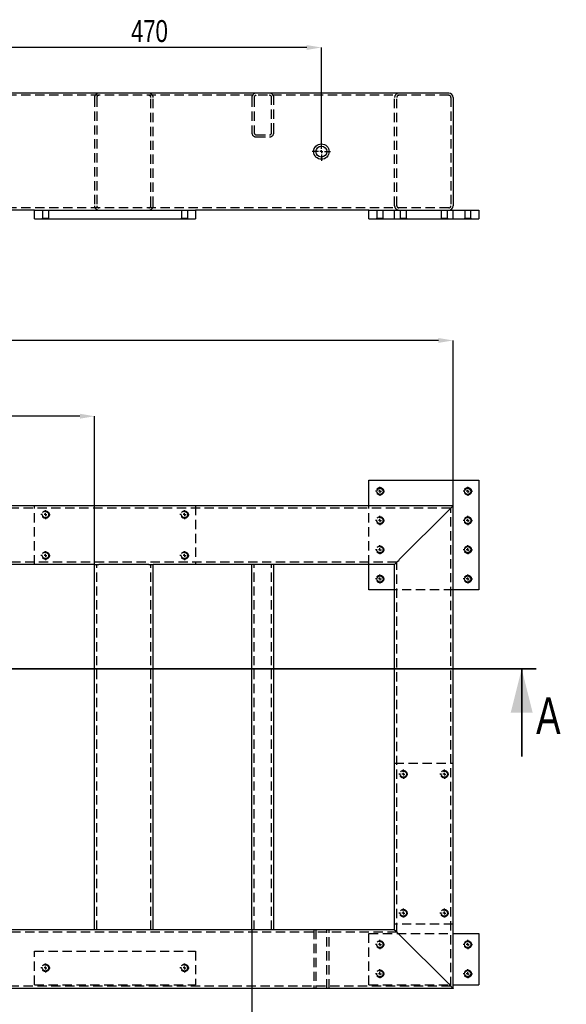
# Model space of a CAD drawing. Header units: millimetres. Extents: x 5 to 589, y 5 to 415.
# Tile 6 of 14: x 269 to 344, y 88 to 223. Entities that reach past the tile are written whole.
import ezdxf

# ---------------------------------------------------------------- set-up
doc = ezdxf.new("R2010")
doc.units = ezdxf.units.MM
doc.header["$PDSIZE"] = -1
doc.linetypes.add('CENTERX2', pattern=[20.32, 12.7, -2.54, 2.54, -2.54])
doc.linetypes.add('HIDDEN', pattern=[1.905, 1.27, -0.635])
for name, color, linetype in [('COTES', 1, 'Continuous'), ('TRAIT-MIXTES', 3, 'CENTERX2'), ('TRAIT-TIRET', 2, 'HIDDEN')]:
    doc.layers.add(name, color=color, linetype=linetype)
doc.layers.add('TRAIT-FORT', color=4, linetype='Continuous', lineweight=25)
doc.styles.add('SLDTEXTSTYLE0', font='TXT', dxfattribs={"width": 0.75})
doc.dimstyles.new('SLDDIMSTYLE0', dxfattribs={"dimtxt": 3, "dimasz": 2, "dimexe": 0, "dimexo": 0.0625, "dimgap": 0.75, "dimtad": 1, "dimdec": 0, "dimlfac": 10, "dimrnd": 1e-09, "dimzin": 12, "dimdsep": 46, "dimtxsty": 'SLDTEXTSTYLE0', "dimsah": 1, "dimcen": 0.09, "dimadec": 0, "dimazin": 3, "dimtfac": 1, "dimtdec": 0, "dimtofl": 0, "dimtmove": 0, "dimatfit": 3, "dimfxl": 1, "dimfrac": 2, "dimtolj": 1, "dimtzin": 12, "dimarcsym": 0})

# ---------------------------------------------------------------- blocks, each defined once
blk = doc.blocks.new('_D_1')
at = {"layer": 'COTES', "color": 0, "lineweight": -2, "transparency": 16777216}
for p, q in [((81.08, 156.17), (81.08, 178.74)), ((326.38, 178.74), (83.08, 178.74)), ((328.38, 156.17), (328.38, 178.74))]:
    blk.add_line(p, q, dxfattribs=at)
at = {"layer": 'COTES', "color": 0, "transparency": 16777216}
for points in [[(83.08, 179.07), (83.08, 178.41), (81.08, 178.74)], [(326.38, 179.07), (326.38, 178.41), (328.38, 178.74)]]:
    blk.add_solid(points, dxfattribs=at)
at = {"layer": 'Defpoints', "color": 0, "transparency": 16777216}
for p in [(81.08, 178.74), (81.08, 156.11), (328.38, 156.11)]:
    blk.add_point(p, dxfattribs=at)
at = {"layer": 'COTES', "color": 0, "transparency": 16777216, "insert": (204.73, 182.49), "char_height": 3, "attachment_point": 2, "style": 'SLDTEXTSTYLE0'}
blk.add_mtext('\\A1;2473', dxfattribs=at)
blk = doc.blocks.new('_D_6')
at = {"layer": 'COTES', "color": 0, "lineweight": -2, "transparency": 16777216}
for p, q in [((210.38, 148.17), (210.38, 168.37)), ((277.38, 168.37), (212.38, 168.37)), ((279.38, 148.17), (279.38, 168.37))]:
    blk.add_line(p, q, dxfattribs=at)
at = {"layer": 'COTES', "color": 0, "transparency": 16777216}
for points in [[(212.38, 168.71), (212.38, 168.04), (210.38, 168.37)], [(277.38, 168.71), (277.38, 168.04), (279.38, 168.37)]]:
    blk.add_solid(points, dxfattribs=at)
at = {"layer": 'Defpoints', "color": 0, "transparency": 16777216}
for p in [(210.38, 168.37), (210.38, 148.11), (279.38, 148.11)]:
    blk.add_point(p, dxfattribs=at)
at = {"layer": 'COTES', "color": 0, "transparency": 16777216, "insert": (244.88, 172.12), "char_height": 3, "attachment_point": 2, "style": 'SLDTEXTSTYLE0'}
blk.add_mtext('\\A1;690', dxfattribs=at)
blk = doc.blocks.new('_D_14')
at = {"layer": 'COTES', "color": 0, "lineweight": -2, "transparency": 16777216}
for p, q in [((258.38, 98.04), (258.38, 74.94)), ((300.88, 98.04), (300.88, 74.94)), ((298.88, 74.94), (260.38, 74.94))]:
    blk.add_line(p, q, dxfattribs=at)
at = {"layer": 'COTES', "color": 0, "transparency": 16777216}
for points in [[(260.38, 75.27), (260.38, 74.61), (258.38, 74.94)], [(298.88, 75.27), (298.88, 74.61), (300.88, 74.94)]]:
    blk.add_solid(points, dxfattribs=at)
at = {"layer": 'Defpoints', "color": 0, "transparency": 16777216}
for p in [(258.38, 98.11), (300.88, 98.11), (258.38, 74.94)]:
    blk.add_point(p, dxfattribs=at)
at = {"layer": 'COTES', "color": 0, "transparency": 16777216, "insert": (279.63, 78.69), "char_height": 3, "attachment_point": 2, "style": 'SLDTEXTSTYLE0'}
blk.add_mtext('\\A1;425', dxfattribs=at)
blk = doc.blocks.new('SW_CENTERMARKSYMBOL_18')
at = {"layer": 'TRAIT-MIXTES', "color": 0}
for p, q in [((-0.4, 0), (-0.625, 0)), ((0, 0), (-0.2, 0)), ((0, 0.4), (0, 0.625)), ((0, 0), (0, 0.2)), ((0, 0), (0, -0.2)), ((0, 0), (0.2, 0)), ((0.4, 0), (0.625, 0)), ((0, -0.4), (0, -0.625))]:
    blk.add_line(p, q, dxfattribs=at)
blk = doc.blocks.new('SW_CENTERMARKSYMBOL_19')
at = {"layer": 'TRAIT-MIXTES', "color": 0}
for p, q in [((-0.4, 0), (-0.625, 0)), ((0, 0), (-0.2, 0)), ((0, 0.4), (0, 0.625)), ((0, 0), (0, 0.2)), ((0, 0), (0, -0.2)), ((0, 0), (0.2, 0)), ((0.4, 0), (0.625, 0)), ((0, -0.4), (0, -0.625))]:
    blk.add_line(p, q, dxfattribs=at)
blk = doc.blocks.new('SW_CENTERMARKSYMBOL_20')
at = {"layer": 'TRAIT-MIXTES', "color": 0}
for p, q in [((-0.4, 0), (-0.625, 0)), ((0, 0), (-0.2, 0)), ((0, 0.4), (0, 0.625)), ((0, 0), (0, 0.2)), ((0, 0), (0, -0.2)), ((0, 0), (0.2, 0)), ((0.4, 0), (0.625, 0)), ((0, -0.4), (0, -0.625))]:
    blk.add_line(p, q, dxfattribs=at)
blk = doc.blocks.new('SW_CENTERMARKSYMBOL_21')
at = {"layer": 'TRAIT-MIXTES', "color": 0}
for p, q in [((-0.4, 0), (-0.625, 0)), ((0, 0), (-0.2, 0)), ((0, 0.4), (0, 0.625)), ((0, 0), (0, 0.2)), ((0, 0), (0, -0.2)), ((0, 0), (0.2, 0)), ((0.4, 0), (0.625, 0)), ((0, -0.4), (0, -0.625))]:
    blk.add_line(p, q, dxfattribs=at)
blk = doc.blocks.new('SW_CENTERMARKSYMBOL_22')
at = {"layer": 'TRAIT-MIXTES', "color": 0}
for p, q in [((-0.4, 0), (-0.625, 0)), ((0, 0), (-0.2, 0)), ((0, 0.4), (0, 0.625)), ((0, 0), (0, 0.2)), ((0, 0), (0, -0.2)), ((0, 0), (0.2, 0)), ((0.4, 0), (0.625, 0)), ((0, -0.4), (0, -0.625))]:
    blk.add_line(p, q, dxfattribs=at)
blk = doc.blocks.new('SW_CENTERMARKSYMBOL_23')
at = {"layer": 'TRAIT-MIXTES', "color": 0}
for p, q in [((-0.4, 0), (-0.625, 0)), ((0, 0), (-0.2, 0)), ((0, 0.4), (0, 0.625)), ((0, 0), (0, 0.2)), ((0, 0), (0, -0.2)), ((0, 0), (0.2, 0)), ((0.4, 0), (0.625, 0)), ((0, -0.4), (0, -0.625))]:
    blk.add_line(p, q, dxfattribs=at)
blk = doc.blocks.new('SW_CENTERMARKSYMBOL_28')
at = {"layer": 'TRAIT-MIXTES', "color": 0}
for p, q in [((-0.4, 0), (-0.625, 0)), ((0, 0), (-0.2, 0)), ((0, 0.4), (0, 0.625)), ((0, 0), (0, 0.2)), ((0, 0), (0, -0.2)), ((0, 0), (0.2, 0)), ((0.4, 0), (0.625, 0)), ((0, -0.4), (0, -0.625))]:
    blk.add_line(p, q, dxfattribs=at)
blk = doc.blocks.new('SW_CENTERMARKSYMBOL_29')
at = {"layer": 'TRAIT-MIXTES', "color": 0}
for p, q in [((-0.4, 0), (-0.625, 0)), ((0, 0), (-0.2, 0)), ((0, 0.4), (0, 0.625)), ((0, 0), (0, 0.2)), ((0, 0), (0, -0.2)), ((0, 0), (0.2, 0)), ((0.4, 0), (0.625, 0)), ((0, -0.4), (0, -0.625))]:
    blk.add_line(p, q, dxfattribs=at)
blk = doc.blocks.new('SW_CENTERMARKSYMBOL_30')
at = {"layer": 'TRAIT-MIXTES', "color": 0}
for p, q in [((-0.4, 0), (-0.625, 0)), ((0, 0), (-0.2, 0)), ((0, 0.4), (0, 0.625)), ((0, 0), (0, 0.2)), ((0, 0), (0, -0.2)), ((0, 0), (0.2, 0)), ((0.4, 0), (0.625, 0)), ((0, -0.4), (0, -0.625))]:
    blk.add_line(p, q, dxfattribs=at)
blk = doc.blocks.new('SW_CENTERMARKSYMBOL_31')
at = {"layer": 'TRAIT-MIXTES', "color": 0}
for p, q in [((-0.4, 0), (-0.625, 0)), ((0, 0), (-0.2, 0)), ((0, 0.4), (0, 0.625)), ((0, 0), (0, 0.2)), ((0, 0), (0, -0.2)), ((0, 0), (0.2, 0)), ((0.4, 0), (0.625, 0)), ((0, -0.4), (0, -0.625))]:
    blk.add_line(p, q, dxfattribs=at)
blk = doc.blocks.new('SW_CENTERMARKSYMBOL_43')
at = {"layer": 'TRAIT-MIXTES', "color": 0}
for p, q in [((-0.4, 0), (-0.625, 0)), ((0, 0), (-0.2, 0)), ((0, 0.4), (0, 0.625)), ((0, 0), (0, 0.2)), ((0, 0), (0, -0.2)), ((0, 0), (0.2, 0)), ((0.4, 0), (0.625, 0)), ((0, -0.4), (0, -0.625))]:
    blk.add_line(p, q, dxfattribs=at)
blk = doc.blocks.new('SW_CENTERMARKSYMBOL_44')
at = {"layer": 'TRAIT-MIXTES', "color": 0}
for p, q in [((-0.4, 0), (-0.625, 0)), ((0, 0), (-0.2, 0)), ((0, 0.4), (0, 0.625)), ((0, 0), (0, 0.2)), ((0, 0), (0, -0.2)), ((0, 0), (0.2, 0)), ((0.4, 0), (0.625, 0)), ((0, -0.4), (0, -0.625))]:
    blk.add_line(p, q, dxfattribs=at)
blk = doc.blocks.new('SW_CENTERMARKSYMBOL_45')
at = {"layer": 'TRAIT-MIXTES', "color": 0}
for p, q in [((-0.4, 0), (-0.625, 0)), ((0, 0), (-0.2, 0)), ((0, 0.4), (0, 0.625)), ((0, 0), (0, 0.2)), ((0, 0), (0, -0.2)), ((0, 0), (0.2, 0)), ((0.4, 0), (0.625, 0)), ((0, -0.4), (0, -0.625))]:
    blk.add_line(p, q, dxfattribs=at)
blk = doc.blocks.new('SW_CENTERMARKSYMBOL_46')
at = {"layer": 'TRAIT-MIXTES', "color": 0}
for p, q in [((-0.4, 0), (-0.625, 0)), ((0, 0), (-0.2, 0)), ((0, 0.4), (0, 0.625)), ((0, 0), (0, 0.2)), ((0, 0), (0, -0.2)), ((0, 0), (0.2, 0)), ((0.4, 0), (0.625, 0)), ((0, -0.4), (0, -0.625))]:
    blk.add_line(p, q, dxfattribs=at)
blk = doc.blocks.new('SW_CENTERMARKSYMBOL_51')
at = {"layer": 'TRAIT-MIXTES', "color": 0}
for p, q in [((-0.4, 0), (-0.625, 0)), ((0, 0), (-0.2, 0)), ((0, 0.4), (0, 0.625)), ((0, 0), (0, 0.2)), ((0, 0), (0, -0.2)), ((0, 0), (0.2, 0)), ((0.4, 0), (0.625, 0)), ((0, -0.4), (0, -0.625))]:
    blk.add_line(p, q, dxfattribs=at)
blk = doc.blocks.new('SW_CENTERMARKSYMBOL_52')
at = {"layer": 'TRAIT-MIXTES', "color": 0}
for p, q in [((-0.4, 0), (-0.625, 0)), ((0, 0), (-0.2, 0)), ((0, 0.4), (0, 0.625)), ((0, 0), (0, 0.2)), ((0, 0), (0, -0.2)), ((0, 0), (0.2, 0)), ((0.4, 0), (0.625, 0)), ((0, -0.4), (0, -0.625))]:
    blk.add_line(p, q, dxfattribs=at)
blk = doc.blocks.new('SW_CENTERMARKSYMBOL_53')
at = {"layer": 'TRAIT-MIXTES', "color": 0}
for p, q in [((-0.4, 0), (-0.625, 0)), ((0, 0), (-0.2, 0)), ((0, 0.4), (0, 0.625)), ((0, 0), (0, 0.2)), ((0, 0), (0, -0.2)), ((0, 0), (0.2, 0)), ((0.4, 0), (0.625, 0)), ((0, -0.4), (0, -0.625))]:
    blk.add_line(p, q, dxfattribs=at)
blk = doc.blocks.new('SW_CENTERMARKSYMBOL_54')
at = {"layer": 'TRAIT-MIXTES', "color": 0}
for p, q in [((-0.4, 0), (-0.625, 0)), ((0, 0), (-0.2, 0)), ((0, 0.4), (0, 0.625)), ((0, 0), (0, 0.2)), ((0, 0), (0, -0.2)), ((0, 0), (0.2, 0)), ((0.4, 0), (0.625, 0)), ((0, -0.4), (0, -0.625))]:
    blk.add_line(p, q, dxfattribs=at)
blk = doc.blocks.new('SW_CENTERMARKSYMBOL_55')
at = {"layer": 'TRAIT-MIXTES', "color": 0}
for p, q in [((-0.4, 0), (-0.625, 0)), ((0, 0), (-0.2, 0)), ((0, 0.4), (0, 0.625)), ((0, 0), (0, 0.2)), ((0, 0), (0, -0.2)), ((0, 0), (0.2, 0)), ((0.4, 0), (0.625, 0)), ((0, -0.4), (0, -0.625))]:
    blk.add_line(p, q, dxfattribs=at)
blk = doc.blocks.new('SW_CENTERMARKSYMBOL_56')
at = {"layer": 'TRAIT-MIXTES', "color": 0}
for p, q in [((-0.4, 0), (-0.625, 0)), ((0, 0), (-0.2, 0)), ((0, 0.4), (0, 0.625)), ((0, 0), (0, 0.2)), ((0, 0), (0, -0.2)), ((0, 0), (0.2, 0)), ((0.4, 0), (0.625, 0)), ((0, -0.4), (0, -0.625))]:
    blk.add_line(p, q, dxfattribs=at)
blk = doc.blocks.new('SW_CENTERMARKSYMBOL_57')
at = {"layer": 'TRAIT-MIXTES', "color": 0}
for p, q in [((-0.4, 0), (-0.625, 0)), ((0, 0), (-0.2, 0)), ((0, 0.4), (0, 0.625)), ((0, 0), (0, 0.2)), ((0, 0), (0, -0.2)), ((0, 0), (0.2, 0)), ((0.4, 0), (0.625, 0)), ((0, -0.4), (0, -0.625))]:
    blk.add_line(p, q, dxfattribs=at)
blk = doc.blocks.new('SW_CENTERMARKSYMBOL_58')
at = {"layer": 'TRAIT-MIXTES', "color": 0}
for p, q in [((-0.4, 0), (-0.625, 0)), ((0, 0), (-0.2, 0)), ((0, 0.4), (0, 0.625)), ((0, 0), (0, 0.2)), ((0, 0), (0, -0.2)), ((0, 0), (0.2, 0)), ((0.4, 0), (0.625, 0)), ((0, -0.4), (0, -0.625))]:
    blk.add_line(p, q, dxfattribs=at)
blk = doc.blocks.new('_D_69')
at = {"layer": 'COTES', "color": 0, "lineweight": -2, "transparency": 16777216}
for p, q in [((263.38, 205.88), (263.38, 218.81)), ((308.38, 218.81), (265.38, 218.81)), ((310.38, 205.88), (310.38, 218.81))]:
    blk.add_line(p, q, dxfattribs=at)
at = {"layer": 'COTES', "color": 0, "transparency": 16777216}
for points in [[(265.38, 219.14), (265.38, 218.48), (263.38, 218.81)], [(308.38, 219.14), (308.38, 218.48), (310.38, 218.81)]]:
    blk.add_solid(points, dxfattribs=at)
at = {"layer": 'Defpoints', "color": 0, "transparency": 16777216}
for p in [(263.38, 218.81), (263.38, 205.82), (310.38, 205.82)]:
    blk.add_point(p, dxfattribs=at)
at = {"layer": 'COTES', "color": 0, "transparency": 16777216, "insert": (286.88, 222.56), "char_height": 3, "attachment_point": 2, "style": 'SLDTEXTSTYLE0'}
blk.add_mtext('\\A1;470', dxfattribs=at)
blk = doc.blocks.new('SW_CENTERMARKSYMBOL_147')
at = {"layer": 'TRAIT-MIXTES', "color": 0}
for p, q in [((-0.4, 0), (-1.25, 0)), ((0, 0), (-0.2, 0)), ((0, 0.4), (0, 1.25)), ((0, 0), (0, 0.2)), ((0, 0), (0, -0.2)), ((0, 0), (0.2, 0)), ((0.4, 0), (1.25, 0)), ((0, -0.4), (0, -1.25))]:
    blk.add_line(p, q, dxfattribs=at)

msp = doc.modelspace()

# ---------------------------------------------------------------- linework, layer by layer
at = {"lineweight": 35}
for p, q in [((339.75, 133.83), (61.75, 133.83)), ((337.75, 121.83), (337.75, 133.83))]:
    msp.add_line(p, q, dxfattribs=at)
msp.add_solid([(337.75, 133.83), (336.25, 127.83), (339.25, 127.83)], dxfattribs=at)
at = {"layer": 'TRAIT-FORT', "lineweight": 25}
for p, q in [((327.78, 212.57), (81.68, 212.57)), ((328.38, 211.97), (328.38, 197.17)), ((271.18, 196.57), (267.58, 196.57)), ((271.18, 195.37), (271.18, 196.57)), ((271.18, 196.57), (293.18, 196.57)), ((271.18, 195.37), (293.18, 195.37)), ((293.18, 196.57), (293.18, 195.37)), ((316.88, 196.57), (293.18, 196.57)), ((316.88, 195.37), (316.88, 196.57)), ((316.88, 196.57), (331.88, 196.57)), ((316.88, 195.37), (331.88, 195.37)), ((331.88, 196.57), (331.88, 195.37)), ((316.88, 156.11), (316.88, 159.61)), ((316.88, 159.61), (331.88, 159.61)), ((331.88, 159.61), (331.88, 144.61)), ((328.38, 156.11), (81.08, 156.11)), ((320.98, 148.71), (327.78, 155.51)), ((328.38, 90.11), (328.38, 156.11)), ((279.38, 148.11), (261.38, 148.11)), ((279.38, 98.11), (279.38, 148.11)), ((279.38, 148.11), (279.98, 148.11)), ((286.78, 148.11), (279.98, 148.11)), ((286.78, 148.11), (287.38, 148.11)), ((300.88, 148.11), (287.38, 148.11)), ((287.38, 98.11), (287.38, 148.11)), ((300.88, 98.11), (300.88, 148.11)), ((301.48, 148.11), (300.88, 148.11)), ((303.28, 148.11), (301.48, 148.11)), ((303.88, 148.11), (303.28, 148.11)), ((320.38, 148.11), (303.88, 148.11)), ((303.88, 98.11), (303.88, 148.11)), ((316.88, 144.61), (316.88, 148.11)), ((320.38, 98.11), (320.38, 148.11)), ((320.38, 144.61), (316.88, 144.61)), ((331.88, 144.61), (328.38, 144.61)), ((279.38, 98.11), (261.38, 98.11)), ((279.98, 98.11), (279.38, 98.11)), ((286.78, 98.11), (279.98, 98.11)), ((287.38, 98.11), (286.78, 98.11)), ((300.88, 98.11), (287.38, 98.11)), ((301.48, 98.11), (300.88, 98.11)), ((303.28, 98.11), (301.48, 98.11)), ((303.88, 98.11), (303.28, 98.11)), ((320.38, 98.11), (303.88, 98.11)), ((320.98, 97.51), (327.78, 90.71)), ((328.38, 97.61), (331.88, 97.61)), ((331.88, 97.61), (331.88, 90.61)), ((328.38, 90.61), (331.88, 90.61)), ((328.38, 90.11), (81.08, 90.11))]:
    msp.add_line(p, q, dxfattribs=at)
at = {"layer": 'TRAIT-FORT', "lineweight": 25, "flags": 128}
for points in [[(327.78, 155.51), (327.9, 155.62), (328.01, 155.74), (328.11, 155.84), (328.21, 155.93), (328.28, 156.01), (328.34, 156.06), (328.37, 156.1), (328.38, 156.11)], [(327.78, 155.51), (327.9, 155.62), (328.01, 155.74), (328.11, 155.84), (328.21, 155.93), (328.28, 156.01), (328.34, 156.06), (328.37, 156.1), (328.38, 156.11)], [(327.78, 90.71), (327.9, 90.59), (328.01, 90.48), (328.11, 90.37), (328.21, 90.28), (328.28, 90.21), (328.34, 90.15), (328.37, 90.12), (328.38, 90.11)], [(327.78, 90.71), (327.9, 90.59), (328.01, 90.48), (328.11, 90.37), (328.21, 90.28), (328.28, 90.21), (328.34, 90.15), (328.37, 90.12), (328.38, 90.11)]]:
    msp.add_lwpolyline(points, dxfattribs=at)
at = {"layer": 'TRAIT-FORT', "lineweight": 25}
for centre, radius in [((310.38, 204.57), 1.05), ((310.38, 204.57), 0.75), ((318.38, 158.11), 0.425), ((330.38, 158.11), 0.425), ((330.38, 154.11), 0.425), ((330.38, 150.11), 0.425), ((318.38, 146.11), 0.425), ((330.38, 146.11), 0.425), ((330.38, 96.11), 0.425), ((330.38, 92.11), 0.425)]:
    msp.add_circle(centre, radius, dxfattribs=at)
for centre, radius, start, end in [((327.78, 211.97), 0.6, 0, 90), ((327.78, 197.17), 0.6, 270, 0), ((262.43, 206.62), 82.36, 314.7229, 315.3135), ((262.43, 206.62), 82.36, 314.7229, 315.3135), ((337.64, 114.78), 23.99, 224.0053, 226.0311)]:
    msp.add_arc(centre, radius, start, end, dxfattribs=at)
at = {"layer": 'TRAIT-TIRET'}
for p, q in [((327.78, 212.27), (81.68, 212.27)), ((279.38, 211.97), (279.38, 197.17)), ((279.68, 211.97), (279.68, 197.17)), ((287.08, 197.17), (287.08, 211.97)), ((287.38, 197.17), (287.38, 211.97)), ((300.88, 211.97), (300.88, 207.17)), ((301.18, 211.97), (301.18, 207.17)), ((303.58, 207.17), (303.58, 211.97)), ((303.88, 207.17), (303.88, 211.97)), ((320.38, 197.17), (320.38, 211.97)), ((320.68, 197.17), (320.68, 211.97)), ((328.08, 211.97), (328.08, 197.17)), ((301.48, 206.87), (303.28, 206.87)), ((301.48, 206.57), (303.28, 206.57)), ((327.78, 196.87), (81.68, 196.87)), ((272.26, 195.44), (272.18, 195.37)), ((272.26, 196.57), (272.26, 195.44)), ((273.11, 195.44), (272.26, 195.44)), ((273.11, 195.44), (273.11, 196.57)), ((273.18, 195.37), (273.11, 195.44)), ((291.26, 195.44), (291.18, 195.37)), ((291.26, 196.57), (291.26, 195.44)), ((292.11, 195.44), (291.26, 195.44)), ((292.11, 195.44), (292.11, 196.57)), ((292.18, 195.37), (292.11, 195.44)), ((317.96, 195.44), (317.88, 195.37)), ((317.96, 196.57), (317.96, 195.44)), ((318.81, 195.44), (317.96, 195.44)), ((318.81, 195.44), (318.81, 196.57)), ((318.88, 195.37), (318.81, 195.44)), ((320.38, 195.37), (320.38, 196.57)), ((321.16, 195.44), (321.08, 195.37)), ((321.16, 196.57), (321.16, 195.44)), ((322.01, 195.44), (321.16, 195.44)), ((322.01, 195.44), (322.01, 196.57)), ((322.08, 195.37), (322.01, 195.44)), ((326.76, 195.44), (326.68, 195.37)), ((326.76, 196.57), (326.76, 195.44)), ((327.61, 195.44), (326.76, 195.44)), ((327.61, 195.44), (327.61, 196.57)), ((327.68, 195.37), (327.61, 195.44)), ((328.38, 195.37), (328.38, 196.57)), ((329.96, 195.44), (329.88, 195.37)), ((329.96, 196.57), (329.96, 195.44)), ((330.81, 195.44), (329.96, 195.44)), ((330.81, 195.44), (330.81, 196.57)), ((330.88, 195.37), (330.81, 195.44)), ((328.08, 155.81), (81.38, 155.81)), ((271.18, 148.11), (271.18, 156.11)), ((293.18, 156.11), (293.18, 148.11)), ((316.88, 148.11), (316.88, 156.11)), ((328.08, 90.41), (328.08, 155.81)), ((320.68, 148.41), (88.78, 148.41)), ((320.68, 97.81), (320.68, 148.41)), ((279.68, 98.11), (279.68, 148.11)), ((287.08, 98.11), (287.08, 148.11)), ((301.18, 98.11), (301.18, 148.11)), ((303.58, 98.11), (303.58, 148.11)), ((328.38, 144.61), (320.38, 144.61)), ((320.38, 120.91), (328.38, 120.91)), ((328.38, 98.91), (320.38, 98.91)), ((320.68, 97.81), (88.78, 97.81)), ((309.33, 98.11), (309.33, 90.11)), ((309.33, 98.11), (309.33, 97.81)), ((309.63, 98.11), (309.63, 90.11)), ((311.13, 90.11), (311.13, 98.11)), ((311.43, 90.11), (311.43, 98.11)), ((311.43, 97.81), (311.43, 98.11)), ((316.88, 97.61), (328.38, 97.61)), ((316.88, 90.61), (316.88, 97.61)), ((271.18, 90.61), (271.18, 95.21)), ((271.18, 95.21), (293.18, 95.21)), ((293.18, 95.21), (293.18, 90.61)), ((328.08, 90.41), (81.38, 90.41)), ((271.18, 90.61), (293.18, 90.61)), ((309.33, 90.41), (309.33, 90.11)), ((311.43, 90.11), (311.43, 90.41)), ((316.88, 90.61), (328.38, 90.61)), ((310.38, 90.11), (309.33, 90.11)), ((311.43, 90.11), (310.38, 90.11))]:
    msp.add_line(p, q, dxfattribs=at)
for centre, radius in [((318.38, 158.11), 0.503), ((330.38, 158.11), 0.503), ((272.68, 154.91), 0.503), ((272.68, 154.91), 0.425), ((291.68, 154.91), 0.503), ((291.68, 154.91), 0.425), ((318.38, 154.11), 0.503), ((318.38, 154.11), 0.425), ((330.38, 154.11), 0.503), ((272.68, 149.31), 0.503), ((272.68, 149.31), 0.425), ((291.68, 149.31), 0.503), ((291.68, 149.31), 0.425), ((318.38, 150.11), 0.503), ((318.38, 150.11), 0.425), ((330.38, 150.11), 0.503), ((318.38, 146.11), 0.503), ((330.38, 146.11), 0.503), ((321.58, 119.41), 0.503), ((327.18, 119.41), 0.503), ((321.58, 119.41), 0.425), ((327.18, 119.41), 0.425), ((321.58, 100.41), 0.503), ((321.58, 100.41), 0.425), ((327.18, 100.41), 0.503), ((327.18, 100.41), 0.425), ((318.38, 96.11), 0.503), ((318.38, 96.11), 0.425), ((330.38, 96.11), 0.503), ((272.68, 92.91), 0.503), ((272.68, 92.91), 0.425), ((291.68, 92.91), 0.503), ((291.68, 92.91), 0.425), ((318.38, 92.11), 0.503), ((318.38, 92.11), 0.425), ((330.38, 92.11), 0.503)]:
    msp.add_circle(centre, radius, dxfattribs=at)
for centre, radius, start, end in [((279.98, 211.97), 0.6, 90, 180), ((279.98, 211.97), 0.3, 90, 180), ((286.78, 211.97), 0.6, 0, 90), ((286.78, 211.97), 0.3, 0, 90), ((301.48, 211.97), 0.6, 90, 180), ((301.48, 211.97), 0.3, 90, 180), ((303.28, 211.97), 0.6, 0, 90), ((303.28, 211.97), 0.3, 0, 90), ((320.98, 211.97), 0.6, 90, 180), ((320.98, 211.97), 0.3, 90, 180), ((327.78, 211.97), 0.3, 0, 90), ((301.48, 207.17), 0.6, 180, 270), ((301.48, 207.17), 0.3, 180, 270), ((303.28, 207.17), 0.3, 270, 0), ((303.28, 207.17), 0.6, 270, 0), ((279.98, 197.17), 0.6, 180, 270), ((279.98, 197.17), 0.3, 180, 270), ((286.78, 197.17), 0.6, 270, 0), ((286.78, 197.17), 0.3, 270, 0), ((320.98, 197.17), 0.6, 180, 270), ((320.98, 197.17), 0.3, 180, 270), ((327.78, 197.17), 0.3, 270, 0)]:
    msp.add_arc(centre, radius, start, end, dxfattribs=at)

# ---------------------------------------------------------------- block references
at = {"layer": 'TRAIT-MIXTES'}
for name, p in [('SW_CENTERMARKSYMBOL_147', (310.38, 204.57)), ('SW_CENTERMARKSYMBOL_55', (318.38, 158.11)), ('SW_CENTERMARKSYMBOL_54', (330.38, 158.11)), ('SW_CENTERMARKSYMBOL_45', (272.68, 154.91)), ('SW_CENTERMARKSYMBOL_44', (291.68, 154.91)), ('SW_CENTERMARKSYMBOL_56', (318.38, 154.11)), ('SW_CENTERMARKSYMBOL_53', (330.38, 154.11)), ('SW_CENTERMARKSYMBOL_46', (272.68, 149.31)), ('SW_CENTERMARKSYMBOL_43', (291.68, 149.31)), ('SW_CENTERMARKSYMBOL_57', (318.38, 150.11)), ('SW_CENTERMARKSYMBOL_52', (330.38, 150.11)), ('SW_CENTERMARKSYMBOL_58', (318.38, 146.11)), ('SW_CENTERMARKSYMBOL_51', (330.38, 146.11)), ('SW_CENTERMARKSYMBOL_19', (321.58, 119.41)), ('SW_CENTERMARKSYMBOL_18', (327.18, 119.41)), ('SW_CENTERMARKSYMBOL_21', (321.58, 100.41)), ('SW_CENTERMARKSYMBOL_20', (327.18, 100.41)), ('SW_CENTERMARKSYMBOL_30', (318.38, 96.11)), ('SW_CENTERMARKSYMBOL_29', (330.38, 96.11)), ('SW_CENTERMARKSYMBOL_23', (272.68, 92.91)), ('SW_CENTERMARKSYMBOL_22', (291.68, 92.91)), ('SW_CENTERMARKSYMBOL_31', (318.38, 92.11)), ('SW_CENTERMARKSYMBOL_28', (330.38, 92.11))]:
    msp.add_blockref(name, p, dxfattribs=at)

# ---------------------------------------------------------------- texts
at = {"insert": (339.72, 129.91), "char_height": 5, "attachment_point": 1, "style": 'SLDTEXTSTYLE0'}
msp.add_mtext('A', dxfattribs=at)

# ---------------------------------------------------------------- dimensions: what is measured, and where the dimension line sits
at = {"layer": 'COTES'}
for base, p1, p2, picture, middle in [((263.38, 218.81), (310.38, 205.82), (263.38, 205.82), '_D_69', (286.88, 218.81)), ((210.38, 168.37), (279.38, 148.11), (210.38, 148.11), '_D_6', (244.88, 168.37)), ((258.38, 74.94), (300.88, 98.11), (258.38, 98.11), '_D_14', (279.63, 74.94))]:
    dim = msp.add_linear_dim(base=base, p1=p1, p2=p2, dimstyle='SLDDIMSTYLE0', dxfattribs=at)
    dim.commit()
    dim.dimension.update_dxf_attribs({"geometry": picture, "text_midpoint": middle, "dimtype": 160})
dim = msp.add_linear_dim(base=(81.08, 178.74), p1=(328.38, 156.11), p2=(81.08, 156.11), angle=0, dimstyle='SLDDIMSTYLE0', dxfattribs=at)
dim.commit()
dim.dimension.update_dxf_attribs({"geometry": '_D_1', "text_midpoint": (204.73, 178.74), "dimtype": 160})

doc.saveas('drawing.dxf')
